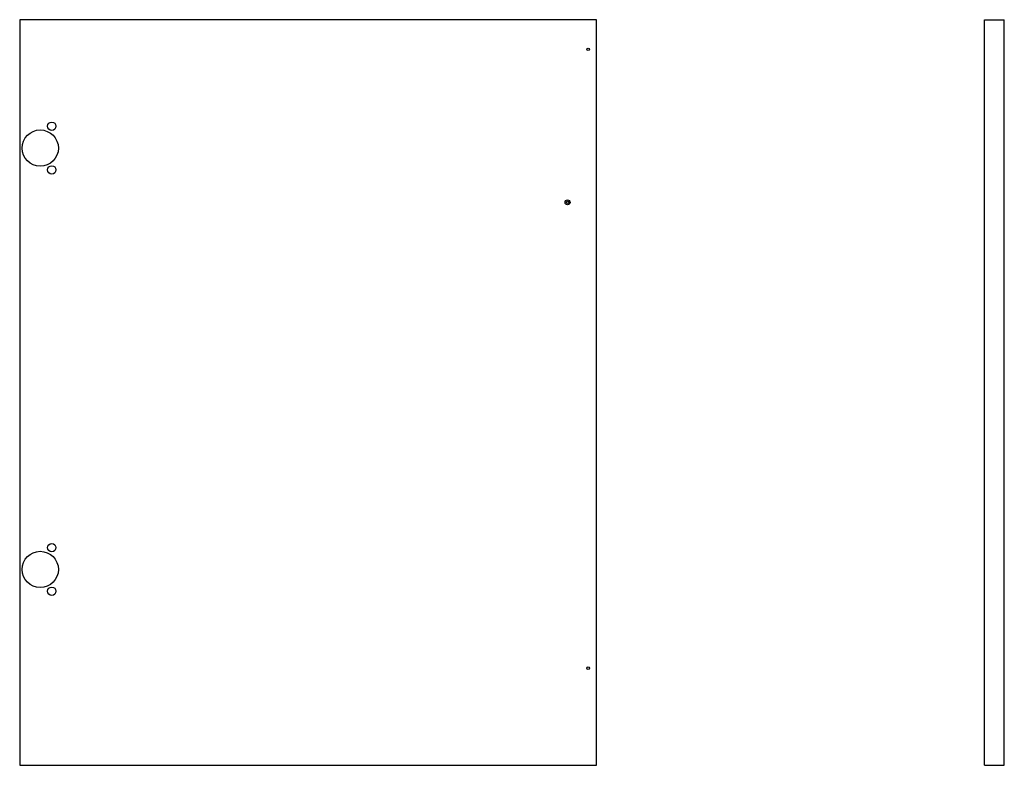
# Model space of a CAD drawing. Header units: inches. Extents: x 15.7 to 53.1, y 23.6 to 51.9.
import ezdxf

# ---------------------------------------------------------------- set-up
doc = ezdxf.new("R2010")
doc.units = ezdxf.units.IN
doc.header["$LTSCALE"] = 4.986667
doc.header["$MEASUREMENT"] = 0
doc.layers.get('0').update_dxf_attribs({"linetype": 'CONTINUOUS'})

msp = doc.modelspace()

# ---------------------------------------------------------------- linework, layer by layer
at = {"color": 7, "linetype": 'CONTINUOUS'}
for p, q in [((15.693, 51.928), (15.693, 23.616)), ((37.593, 51.928), (15.693, 51.928)), ((37.593, 23.616), (37.593, 51.928)), ((52.334, 23.616), (52.334, 51.928)), ((52.334, 51.928), (53.084, 51.928)), ((53.084, 23.616), (53.084, 51.928)), ((15.693, 23.616), (37.593, 23.616)), ((52.334, 23.616), (53.084, 23.616))]:
    msp.add_line(p, q, dxfattribs=at)
for centre, radius in [((37.281, 50.803), 0.047), ((16.911, 47.881), 0.158), ((16.474, 47.053), 0.688), ((16.911, 46.225), 0.158), ((36.499, 44.991), 0.0938), ((36.499, 44.991), 0.047), ((16.911, 31.881), 0.158), ((16.474, 31.053), 0.688), ((16.911, 30.225), 0.158), ((37.281, 27.303), 0.047)]:
    msp.add_circle(centre, radius, dxfattribs=at)

doc.saveas('drawing.dxf')
